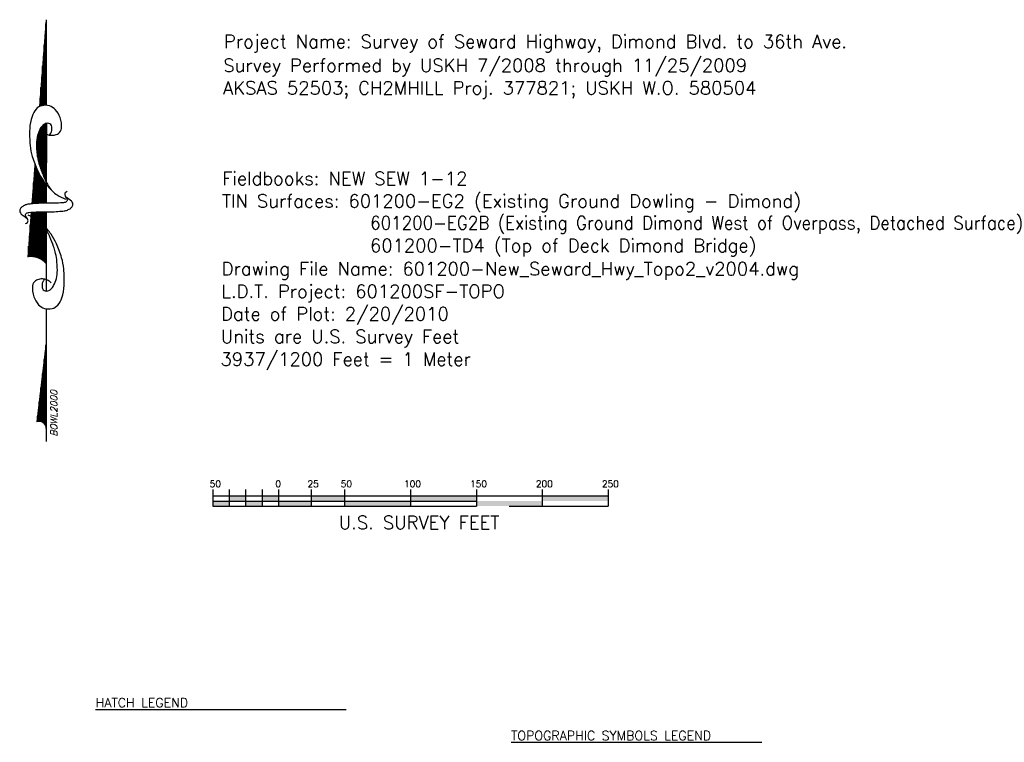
# Model space of a CAD drawing. Header units: feet. Extents: x 351431 to 355879, y 310968 to 329728.
# Tile 95 of 254: x 355132 to 355879, y 318249 to 318797. Entities that reach past the tile are written whole.
import ezdxf
from ezdxf.enums import TextEntityAlignment as Align

# ---------------------------------------------------------------- set-up
doc = ezdxf.new("R2010")
doc.units = ezdxf.units.FT
doc.header["$MEASUREMENT"] = 0
for name, color, linetype in [('S-GSCALE', 2, 'Continuous'), ('S-LEGEND', 2, 'Continuous'), ('S-NARROW', 2, 'Continuous'), ('S-SURV_NOTES', 2, 'Continuous')]:
    doc.layers.add(name, color=color, linetype=linetype)
doc.styles.add('I', font='ITALIC', dxfattribs={"height": 1})
doc.styles.add('L100', font='simplex', dxfattribs={"height": 5})
doc.styles.add('L140', font='simplex', dxfattribs={"height": 7})
doc.styles.add('L200', font='simplex', dxfattribs={"height": 10})

# ---------------------------------------------------------------- blocks, each defined once
blk = doc.blocks.new('*X41')
for p, q in [((3076.61, 780.5), (3078.15, 780.5)), ((3076.62, 780.38), (3079.78, 780.38)), ((3076.62, 780.25), (3081.41, 780.25)), ((3076.63, 780.12), (3082.51, 780.12)), ((3076.63, 780), (3082.18, 780)), ((3076.64, 779.87), (3081.86, 779.87)), ((3076.64, 779.75), (3081.54, 779.75)), ((3076.65, 779.62), (3081.32, 779.62)), ((3076.65, 779.5), (3081.12, 779.5)), ((3076.66, 779.38), (3080.91, 779.38)), ((3076.66, 779.25), (3080.7, 779.25)), ((3076.67, 779.12), (3080.49, 779.12)), ((3076.67, 779), (3080.28, 779)), ((3076.68, 778.88), (3080.11, 778.88)), ((3076.68, 778.75), (3079.95, 778.75)), ((3076.69, 778.62), (3079.78, 778.62)), ((3076.69, 778.5), (3079.62, 778.5))]:
    blk.add_line(p, q)
blk = doc.blocks.new('*X42')
for p, q in [((3084.78, 779.88), (3085.13, 779.88)), ((3080.02, 778.5), (3088.76, 778.5)), ((3080.3, 778.62), (3088.68, 778.62)), ((3080.58, 778.75), (3088.59, 778.75)), ((3080.86, 778.88), (3088.51, 778.88)), ((3081.19, 779), (3088.42, 779)), ((3081.53, 779.12), (3088.28, 779.12)), ((3081.87, 779.25), (3088.06, 779.25)), ((3082.21, 779.38), (3087.85, 779.38)), ((3082.58, 779.5), (3087.64, 779.5)), ((3083.06, 779.62), (3087.25, 779.62)), ((3083.71, 779.75), (3086.79, 779.75))]:
    blk.add_line(p, q)
blk = doc.blocks.new('*X43')
for p, q in [((3091.38, 779.38), (3092.65, 779.38)), ((3091.4, 779.25), (3094.25, 779.25)), ((3091.43, 779.12), (3095.86, 779.12)), ((3091.46, 779), (3097.47, 779)), ((3091.49, 778.88), (3099.07, 778.88)), ((3091.5, 778.75), (3100.68, 778.75)), ((3091.52, 778.62), (3102.29, 778.62)), ((3091.53, 778.5), (3103.9, 778.5))]:
    blk.add_line(p, q)
blk = doc.blocks.new('*X44')
for p, q in [((3068.49, 779.88), (3075.35, 779.88)), ((3068.51, 780), (3075.35, 780)), ((3068.53, 780.12), (3075.34, 780.12)), ((3068.54, 781.25), (3068.54, 781.25)), ((3068.54, 781.12), (3070.15, 781.12)), ((3068.55, 781), (3071.75, 781)), ((3068.55, 780.88), (3073.36, 780.88)), ((3068.55, 780.25), (3075.33, 780.25)), ((3068.56, 780.75), (3074.97, 780.75)), ((3068.56, 780.62), (3075.3, 780.62)), ((3068.56, 780.5), (3075.31, 780.5)), ((3068.56, 780.38), (3075.32, 780.38)), ((3067.58, 778.5), (3072.76, 778.5)), ((3067.72, 778.62), (3072.95, 778.62)), ((3067.86, 778.75), (3073.15, 778.75)), ((3067.96, 778.88), (3073.34, 778.88)), ((3068.06, 779), (3075.37, 779)), ((3068.15, 779.12), (3075.37, 779.12)), ((3068.23, 779.25), (3075.37, 779.25)), ((3068.3, 779.37), (3075.37, 779.37)), ((3068.37, 779.5), (3075.37, 779.5)), ((3068.41, 779.62), (3075.37, 779.62)), ((3068.45, 779.75), (3075.36, 779.75)), ((3072.97, 778.5), (3075.36, 778.5)), ((3073.11, 778.62), (3075.36, 778.62)), ((3073.24, 778.75), (3075.37, 778.75)), ((3073.38, 778.88), (3075.37, 778.88))]:
    blk.add_line(p, q)
blk = doc.blocks.new('*X45')
for p, q in [((3042.85, 778.5), (3055.11, 778.5)), ((3043.11, 778.62), (3054.04, 778.62)), ((3043.27, 778.75), (3052.96, 778.75)), ((3043.38, 778.88), (3051.89, 778.88)), ((3043.46, 779), (3050.82, 779)), ((3043.52, 779.12), (3049.75, 779.12)), ((3043.56, 779.25), (3048.68, 779.25)), ((3043.57, 779.75), (3044.39, 779.75)), ((3043.58, 779.38), (3047.61, 779.38)), ((3043.59, 779.62), (3045.46, 779.62)), ((3043.59, 779.5), (3046.54, 779.5))]:
    blk.add_line(p, q)
blk = doc.blocks.new('northa')
for p, q in [((3.476, 0.227), (2.8, 0.28)), ((4.102, 0.179), (3.603, 0.217)), ((4.207, 0.171), (4.102, 0.179)), ((0.2, 0), (0, 0)), ((1.5, 0), (0.2, 0)), ((1.5, 0), (0.3, 0.14)), ((2.015, 0.001), (1.5, 0)), ((2.7, 0), (2.284, 0)), ((3.137, 0), (2.7, 0)), ((3.216, 0), (3.137, 0)), ((3.466, 0), (3.239, 0)), ((3.483, 0), (3.466, 0)), ((4.617, 0.139), (4.528, 0.146)), ((6.4, 0), (5.082, 0.102)), ((6.4, 0), (5.101, 0)), ((4.828, -0.002), (3.617, 0))]:
    blk.add_line(p, q)
for points in [[(3.309, 0.314, 0.155222), (3.326, 0.283, 0.230745), (3.349, 0.276, 0.039788), (3.37, 0.281, 0.040789), (3.389, 0.289, 0.05365), (3.403, 0.299, -0.067543), (3.418, 0.309, -0.159888), (3.445, 0.312, -0.204389), (3.463, 0.3, -0.067398), (3.472, 0.282, -0.052215), (3.477, 0.257, -0.013577), (3.481, 0.212, -0.005027), (3.486, 0.091, -0.010776), (3.486, 0.059, -0.005653), (3.484, -0.002)], [(3.616, -0.002, 0.004821), (3.616, 0.055, 0.00885), (3.615, 0.086, 0.005772), (3.608, 0.202, 0.010588), (3.602, 0.265, 0.071206), (3.589, 0.318, 0.064975), (3.559, 0.368, 0.103615), (3.527, 0.396, 0.157116), (3.499, 0.401, 0.084448), (3.469, 0.392, 0.119022), (3.452, 0.378), (3.41, 0.32), (3.386, 0.288)], [(2.406, -0.077, 0.077736), (2.443, -0.032, 0.07962), (2.463, 0.021, 0.096266), (2.464, 0.096, 0.100752), (2.438, 0.162, 0.224486), (2.364, 0.207, 0.11255), (2.198, 0.187, 0.100563), (2.077, 0.115, 0.134878), (2.021, 0.026, 0.132719), (2.018, -0.09, 0.155229), (2.07, -0.176, 0.101616), (2.18, -0.239, 0.067278), (2.368, -0.273, 0.034332), (2.62, -0.267, 0.050354), (2.789, -0.234, 0.032541), (3.002, -0.155, 0.044988), (3.145, -0.074, 0.025546), (3.216, -0.02, 0.017117), (3.314, 0.07, 0.06565), (3.372, 0.143, 0.042468), (3.434, 0.272)], [(4.707, 0.054, 0.077736), (4.67, 0.009, 0.07962), (4.65, -0.045, 0.096266), (4.649, -0.119, 0.100752), (4.675, -0.185, 0.224486), (4.75, -0.23, 0.11255), (4.916, -0.211, 0.100563), (5.036, -0.138, 0.134878), (5.092, -0.049, 0.132719), (5.095, 0.067, 0.155229), (5.044, 0.153, 0.101616), (4.933, 0.215, 0.067278), (4.746, 0.25, 0.034332), (4.493, 0.244, 0.050354), (4.324, 0.211, 0.032541), (4.112, 0.132, 0.044988), (3.969, 0.051, 0.025546), (3.898, -0.003, 0.017117), (3.799, -0.093, 0.06565), (3.741, -0.166, 0.042468), (3.679, -0.295)], [(2.464, 0.022, 0.076919), (2.432, 0.047, 0.080527), (2.396, 0.061, 0.088695), (2.338, 0.061, 0.141897), (2.304, 0.046, 0.152973), (2.286, 0.016, 0.126446), (2.287, -0.027, 0.120122), (2.31, -0.069, 0.080483), (2.366, -0.113, 0.067361), (2.472, -0.154, 0.059891), (2.598, -0.169, 0.028199), (2.764, -0.159, 0.039094), (2.881, -0.136, 0.016831), (2.958, -0.112, 0.008651), (3.104, -0.057, 0.03625), (3.178, -0.022, 0.021578), (3.295, 0.052)], [(4.65, -0.046, 0.076919), (4.681, -0.071, 0.080527), (4.718, -0.084, 0.088695), (4.776, -0.085, 0.141897), (4.809, -0.069, 0.152973), (4.827, -0.039, 0.126446), (4.827, 0.003, 0.120122), (4.803, 0.046, 0.080483), (4.747, 0.09, 0.067361), (4.641, 0.131, 0.059891), (4.515, 0.146, 0.028199), (4.35, 0.136, 0.039094), (4.233, 0.113, 0.016831), (4.156, 0.089, 0.008651), (4.009, 0.034, 0.03625), (3.935, -0.001, 0.021578), (3.818, -0.075)], [(3.484, -0.002, 0.004821), (3.485, -0.059, 0.00885), (3.486, -0.091, 0.005772), (3.493, -0.207, 0.010588), (3.499, -0.27, 0.071206), (3.512, -0.322, 0.064975), (3.542, -0.373, 0.103615), (3.574, -0.4, 0.157116), (3.602, -0.405, 0.084448), (3.632, -0.396, 0.119022), (3.649, -0.382), (3.691, -0.324), (3.715, -0.292)], [(3.792, -0.318, 0.155222), (3.775, -0.288, 0.230745), (3.752, -0.281, 0.039788), (3.731, -0.286, 0.040789), (3.712, -0.294, 0.05365), (3.698, -0.303, -0.067543), (3.683, -0.313, -0.159888), (3.656, -0.317, -0.204389), (3.638, -0.304, -0.067398), (3.629, -0.286, -0.052215), (3.624, -0.261, -0.013577), (3.62, -0.216, -0.005027), (3.615, -0.095, -0.010776), (3.615, -0.063, -0.005653), (3.616, -0.002)]]:
    blk.add_lwpolyline(points, format="xyb")
for centre, radius, start, end in [((2.509, 0.227), 0.297, 310.1394, 10.2647), ((0.2, 0.107), 0.107, 270.0614, 18.1897)]:
    blk.add_arc(centre, radius, start, end)
at = {"xscale": 0.09999999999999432, "yscale": 0.09999999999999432, "zscale": 0.09999999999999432}
for name in ['*X44', '*X41', '*X45', '*X42', '*X43']:
    blk.add_blockref(name, (-304.053, -77.845), dxfattribs=at)
at = {"style": 'I', "flags": 4}
blk.add_attdef('MAG-DATE', text='', height=0.1, dxfattribs=at).set_placement((0.428, -0.117), align=Align.MIDDLE)

msp = doc.modelspace()

# ---------------------------------------------------------------- linework, layer by layer
at = {"layer": 'S-GSCALE'}
for p, q in [((355278.07, 318440.54), (355278.07, 318428.04)), ((355478.07, 318435.54), (355278.07, 318435.54)), ((355290.57, 318440.54), (355290.57, 318428.04)), ((355303.07, 318440.54), (355303.07, 318428.04)), ((355315.57, 318440.54), (355315.57, 318428.04)), ((355328.07, 318440.54), (355328.07, 318428.04)), ((355353.07, 318428.04), (355353.07, 318440.54)), ((355378.07, 318440.54), (355378.07, 318428.04)), ((355428.07, 318440.54), (355428.07, 318428.04)), ((355478.07, 318440.54), (355478.07, 318428.04)), ((355578.07, 318435.54), (355478.07, 318435.54)), ((355528.07, 318440.54), (355528.07, 318428.04)), ((355578.07, 318440.54), (355578.07, 318428.04)), ((355278.07, 318431.79), (355478.07, 318431.79)), ((355278.07, 318428.04), (355403.07, 318428.04)), ((355328.07, 318428.04), (355378.07, 318428.04)), ((355403.07, 318428.04), (355478.07, 318428.04)), ((355503.07, 318428.04), (355578.07, 318428.04))]:
    msp.add_line(p, q, dxfattribs=at)
for points in [[(355290.57, 318431.79), (355303.07, 318431.79), (355290.57, 318435.54), (355303.07, 318435.54)], [(355315.57, 318431.79), (355328.07, 318431.79), (355315.57, 318435.54), (355328.07, 318435.54)], [(355378.07, 318431.79), (355353.07, 318431.79), (355378.07, 318435.54), (355353.07, 318435.54)], [(355428.07, 318431.79), (355478.07, 318431.79), (355428.07, 318435.54), (355478.07, 318435.54)], [(355528.07, 318431.79), (355578.07, 318431.79), (355528.07, 318435.54), (355578.07, 318435.54)], [(355278.07, 318428.04), (355290.57, 318428.04), (355278.07, 318431.79), (355290.57, 318431.79)], [(355303.07, 318428.04), (355315.57, 318428.04), (355303.07, 318431.79), (355315.57, 318431.79)], [(355353.07, 318428.04), (355328.07, 318428.04), (355353.07, 318431.79), (355328.07, 318431.79)], [(355428.07, 318428.04), (355378.07, 318428.04), (355428.07, 318431.79), (355378.07, 318431.79)], [(355528.07, 318428.04), (355478.07, 318428.04), (355528.07, 318431.79), (355478.07, 318431.79)]]:
    msp.add_solid(points, dxfattribs=at)
at = {"layer": 'S-LEGEND'}
for p, q in [((355189.21, 318273.77), (355379.38, 318273.77)), ((355504.38, 318248.81), (355694.55, 318248.81))]:
    msp.add_line(p, q, dxfattribs=at)

# ---------------------------------------------------------------- block references
at = {"layer": 'S-NARROW', "xscale": 50, "yscale": 50, "zscale": 50, "rotation": 90}
msp.add_blockref('northa', (355151.76, 318476.91), dxfattribs=at).add_auto_attribs({'MAG-DATE': 'BOWL2000'})

# ---------------------------------------------------------------- texts
at = {"layer": 'S-GSCALE', "style": 'L100'}
for s, p in [('50', (355275.78, 318442.3)), ('0', (355325.56, 318442.3)), ('25', (355349.98, 318442.3)), ('50', (355375.25, 318442.3)), ('100', (355423.22, 318442.3)), ('150', (355473.31, 318442.3)), ('200', (355523.22, 318442.3)), ('250', (355573.31, 318442.3))]:
    msp.add_text(s, height=5, dxfattribs=at).set_placement(p)
at = {"layer": 'S-GSCALE', "style": 'L200'}
msp.add_text(' U.S. SURVEY FEET', height=10, dxfattribs=at).set_placement((355431.17, 318410.48), align=Align.CENTER)
at = {"layer": 'S-LEGEND', "style": 'L140'}
for s, p in [('HATCH LEGEND', (355189.24, 318275.36)), ('TOPOGRAPHIC SYMBOLS LEGEND', (355504.41, 318250.4))]:
    msp.add_text(s, height=7, dxfattribs=at).set_placement(p)
at = {"layer": 'S-SURV_NOTES', "style": 'L100'}
for s, p in [('Project Name: Survey of Seward Highway, Dimond Blvd. to 36th Ave.', (355286.57, 318775.4)), ('Survey Performed by USKH 7/2008 through 11/25/2009', (355286.14, 318757.28)), ('AKSAS 52503; CH2MHILL Proj. 377821; USKH W.O. 580504', (355285.92, 318740.14)), ('Fieldbooks: NEW SEW 1-12', (355285.28, 318671.52)), ('TIN Surfaces: 601200-EG2 (Existing Ground Dowling - Dimond)', (355285.06, 318654.38)), ('601200-EG2B (Existing Ground Dimond West of Overpass, Detached Surface)', (355397.41, 318637.84)), ('601200-TD4 (Top of Deck Dimond Bridge)', (355397.41, 318620.67)), ('Drawing File Name: 601200-New_Seward_Hwy_Topo2_v2004.dwg', (355284.85, 318603.02)), ('L.D.T. Project: 601200SF-TOPO', (355284.63, 318585.88)), ('Date of Plot: 2/20/2010', (355284.42, 318568.74)), ('Units are U.S. Survey Feet', (355284.2, 318551.6)), ('3937/1200 Feet = 1 Meter', (355283.99, 318534.46))]:
    msp.add_text(s, height=10, dxfattribs=at).set_placement(p)

doc.saveas('drawing.dxf')
